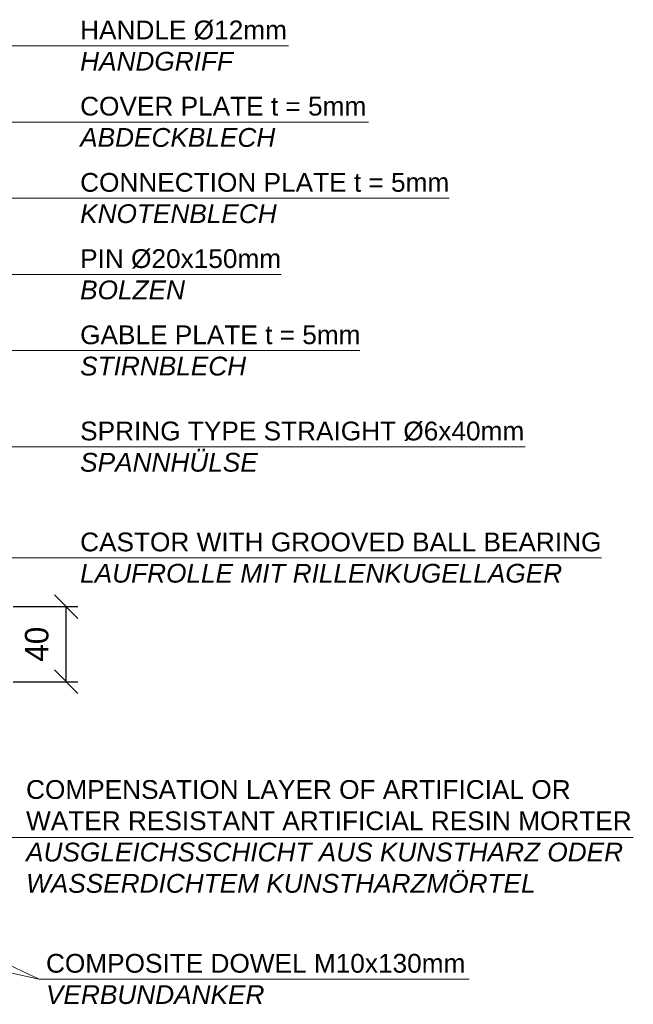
# Model space of a CAD drawing. Header units: millimetres. Extents: x 120724 to 215877, y -51423 to -32042.
# Tile 18 of 20: x 146861 to 147188, y -39502 to -38978. Entities that reach past the tile are written whole.
import ezdxf

# ---------------------------------------------------------------- set-up
doc = ezdxf.new("R2010")
doc.units = ezdxf.units.MM
doc.layers.add('Bemaßung', color=7, linetype='Continuous', lineweight=9)
doc.layers.add('Beschriftung', color=7, linetype='Continuous', lineweight=9)
doc.styles.add('LBB3.5M1000', font='isocp.shx', dxfattribs={"height": 3.5})
doc.dimstyles.new('DIN', dxfattribs={"dimtxt": 2.5, "dimasz": 2.5, "dimexe": 1.25, "dimexo": 0.625, "dimtad": 1, "dimtih": 1, "dimdec": 4, "dimdsep": 46, "dimlunit": 6, "dimtxsty": 'Standard', "dimcen": 2.5, "dimadec": 0, "dimazin": 0, "dimtfac": 1, "dimtdec": 4, "dimtmove": 0, "dimatfit": 3, "dimfxl": 0, "dimtvp": 1, "dimtolj": 1, "dimtzin": 0, "dimarcsym": 0})

# ---------------------------------------------------------------- blocks, each defined once
blk = doc.blocks.new('_Oblique')
at = {"color": 0, "linetype": 'ByBlock', "lineweight": -2}
blk.add_line((-0.5, -0.5), (0.5, 0.5), dxfattribs=at)
blk = doc.blocks.new('*D128')
at = {"layer": 'Bemaßung', "color": 0, "lineweight": -2, "transparency": 16777216}
for p, q in [((146857.18, -39290.59), (146891.7, -39290.59)), ((146885.45, -39330.59), (146885.45, -39290.59)), ((146857.18, -39330.59), (146891.7, -39330.59))]:
    blk.add_line(p, q, dxfattribs=at)
at = {"layer": 'DEFPOINTS', "color": 0, "transparency": 16777216}
for p in [(146847.18, -39290.59), (146885.45, -39290.59), (146847.18, -39330.59)]:
    blk.add_point(p, dxfattribs=at)
at = {"layer": 'Bemaßung', "color": 0, "lineweight": -2, "transparency": 16777216, "xscale": 12.5, "yscale": 12.5, "zscale": 12.5}
for p, rotation in [((146885.45, -39290.59), 90), ((146885.45, -39330.59), 270)]:
    blk.add_blockref('_Oblique', p, dxfattribs=dict(at, rotation=rotation))
at = {"layer": 'Bemaßung', "color": 0, "transparency": 16777216, "insert": (146869.78, -39310.59), "char_height": 12.5, "attachment_point": 5, "rotation": 90}
blk.add_mtext('\\A1;40', dxfattribs=at)

msp = doc.modelspace()

# ---------------------------------------------------------------- linework, layer by layer
at = {"layer": 'Beschriftung', "lineweight": 5}
for p, q in [((146782.644, -38991.716), (147003.877, -38991.716)), ((146843.329, -39032.33), (147046.497, -39032.33)), ((146771.706, -39072.944), (147089.496, -39072.944)), ((146782.271, -39113.557), (147000.022, -39113.557)), ((146838.798, -39154.171), (147041.972, -39154.171)), ((146751.484, -39205.424), (147130.136, -39205.424)), ((146822.337, -39264.562), (147170.831, -39264.562)), ((146832.378, -39413.544), (147187.716, -39413.544)), ((146871.097, -39489.041), (146583.196, -39426.281)), ((146732.84, -39425.114), (146871.097, -39489.041)), ((147100.162, -39489.041), (146871.097, -39489.041))]:
    msp.add_line(p, q, dxfattribs=at)

# ---------------------------------------------------------------- texts
at = {"layer": 'Beschriftung', "char_height": 10, "attachment_point": 1, "style": 'LBB3.5M1000'}
for s, insert, width in [('{\\fArial|b0|i0|c0|p34;HANDLE Ø12mm\\P\\fArial|b0|i1|c0|p34;HANDGRIFF}', (146892.854, -38978.27), 154.4004), ('{\\fArial|b0|i0|c0|p34;COVER PLATE t = 5mm\\P\\fArial|b0|i1|c0|p34;ABDECKBLECH}', (146892.854, -39018.884), 154.4004), ('{\\fArial|b0|i0|c0|p34;CONNECTION PLATE t = 5mm\\P\\fArial|b0|i1|c0|p34;KNOTENBLECH}', (146892.854, -39059.497), 227.83138), ('{\\fArial|b0|i0|c0|p34;PIN Ø20x150mm\\P\\fArial|b0|i1|c0|p34;BOLZEN}', (146892.854, -39100.111), 227.83138), ('{\\fArial|b0|i0|c0|p34;GABLE PLATE t = 5mm\\P\\fArial|b0|i1|c0|p34;STIRNBLECH}', (146892.854, -39140.725), 227.83138), ('{\\fArial|b0|i0|c0|p34;SPRING TYPE STRAIGHT Ø6x40mm\\P\\fArial|b0|i1|c0|p34;SPANNHÜLSE}', (146892.854, -39191.977), 240.17674), ('{\\fArial|b0|i0|c0|p34;CASTOR WITH GROOVED BALL BEARING\\P\\fArial|b0|i1|c0|p34;LAUFROLLE MIT RILLENKUGELLAGER}', (146892.854, -39251.116), 280.22454), ('{\\fArial|b0|i0|c0|p34;COMPENSATION LAYER OF ARTIFICIAL OR\\PWATER RESISTANT ARTIFICIAL RESIN MORTER\\P\\fArial|b0|i1|c0|p34;AUSGLEICHSSCHICHT AUS KUNSTHARZ ODER\\PWASSERDICHTEM KUNSTHARZMÖRTEL}', (146864.03, -39383.029), 326.88114), ('{\\fArial|b0|i0|c0|p34;COMPOSITE DOWEL M10x130mm\\P\\fArial|b0|i1|c0|p34;VERBUNDANKER}', (146874.66, -39475.642), 225.51038)]:
    msp.add_mtext(s, dxfattribs=dict(at, insert=insert, width=width))

# ---------------------------------------------------------------- dimensions: what is measured, and where the dimension line sits
at = {"layer": 'Bemaßung'}
dim = msp.add_linear_dim(base=(146885.447, -39290.593), p1=(146847.182, -39330.593), p2=(146847.182, -39290.593), angle=90, dimstyle='DIN', override={"dimscale": 5, "dimexo": 2, "dimdec": 2, "dimblk1": 'Oblique', "dimblk2": 'Oblique', "dimsah": 1, "dimtdec": 2, "dimtmove": 2}, dxfattribs=at)
dim.commit()
dim.dimension.update_dxf_attribs({"geometry": '*D128', "text_midpoint": (146869.782, -39310.593), "dimtype": 160})

doc.saveas('drawing.dxf')
